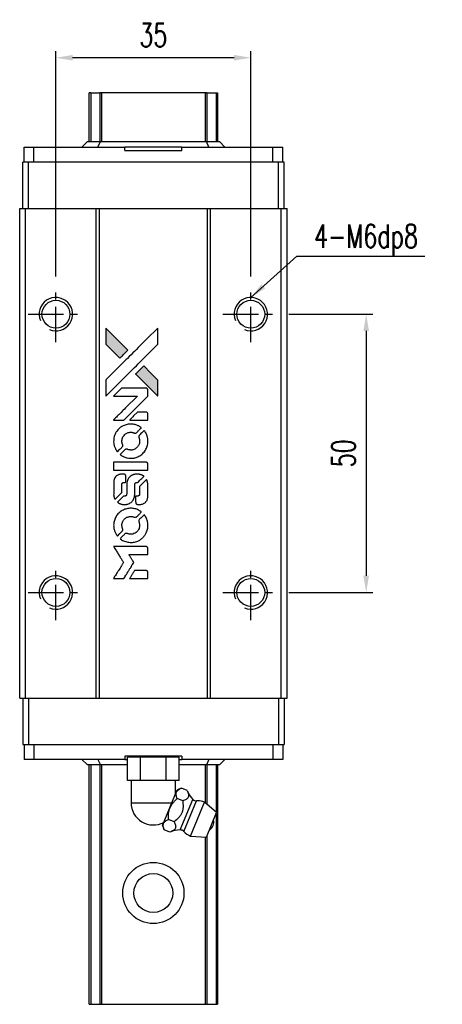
# Model space of a CAD drawing. Header units: millimetres. Extents: x 339 to 680, y 334 to 616.
# Tile 2 of 3: x 364 to 440, y 439 to 616. Entities that reach past the tile are written whole.
import ezdxf

# ---------------------------------------------------------------- set-up
doc = ezdxf.new("R2010")
doc.units = ezdxf.units.MM
doc.header["$PDSIZE"] = -1
doc.linetypes.add('CENTER', pattern=[10.16, 6.35, -1.27, 1.27, -1.27])
doc.layers.add('CL', color=1, linetype='CENTER')
doc.layers.add('DIM', color=4, linetype='Continuous')
doc.styles.add('DIM-7', font='SIMPLEX.shx', dxfattribs={"width": 0.7, "bigfont": 'chineset.shx'})
doc.dimstyles.new('CNS', dxfattribs={"dimtxt": 3.5, "dimasz": 2.5, "dimexe": 1, "dimexo": 1.5, "dimgap": 0.09, "dimtad": 0, "dimdsep": 46, "dimtxsty": 'DIM-7', "dimcen": 0.09, "dimclrd": 1, "dimclre": 1, "dimclrt": 4, "dimadec": 0, "dimazin": 0, "dimtfac": 1, "dimtix": 1, "dimtmove": 2, "dimatfit": 3, "dimfxl": 1, "dimtvp": 0.971429, "dimtolj": 1, "dimarcsym": 0})

# ---------------------------------------------------------------- blocks, each defined once
blk = doc.blocks.new('*D19')
at = {"layer": 'DEFPOINTS', "color": 0}
for p in [(370.41, 609.05), (370.41, 567.97), (405.41, 567.97)]:
    blk.add_point(p, dxfattribs=at)
at = {"layer": 'DIM', "color": 7, "lineweight": -2}
for p, q in [((370.41, 569.77), (370.41, 610.25)), ((402.41, 609.05), (373.41, 609.05)), ((405.41, 569.77), (405.41, 610.25))]:
    blk.add_line(p, q, dxfattribs=at)
at = {"layer": 'DIM', "color": 7}
for points in [[(373.41, 609.55), (373.41, 608.55), (370.41, 609.05)], [(402.41, 609.55), (402.41, 608.55), (405.41, 609.05)]]:
    blk.add_solid(points, dxfattribs=at)
at = {"layer": 'DIM', "color": 7, "insert": (387.91, 613.13), "char_height": 4.2, "attachment_point": 5, "style": 'DIM-7'}
blk.add_mtext('\\A1;35', dxfattribs=at)
blk = doc.blocks.new('*D76')
at = {"layer": 'DEFPOINTS', "color": 0}
for p in [(410.41, 562.97), (410.41, 512.97), (426.12, 512.97)]:
    blk.add_point(p, dxfattribs=at)
at = {"layer": 'DIM', "color": 7, "lineweight": -2}
for p, q in [((412.21, 562.97), (427.32, 562.97)), ((426.12, 559.97), (426.12, 515.97)), ((412.21, 512.97), (427.32, 512.97))]:
    blk.add_line(p, q, dxfattribs=at)
at = {"layer": 'DIM', "color": 7}
for points in [[(425.62, 559.97), (426.62, 559.97), (426.12, 562.97)], [(425.62, 515.97), (426.62, 515.97), (426.12, 512.97)]]:
    blk.add_solid(points, dxfattribs=at)
at = {"layer": 'DIM', "color": 7, "insert": (422.04, 537.97), "char_height": 4.2, "attachment_point": 5, "rotation": 90, "style": 'DIM-7'}
blk.add_mtext('\\A1;50', dxfattribs=at)
blk = doc.blocks.new('MOSIONX logo(完整正式版)')
h = blk.add_hatch(color=22)
h.dxf.hatch_style = 1
h.paths.add_polyline_path([(379.36, 560.49), (379.36, 559.03), (379.36, 557.58), (380.62, 556.32, 0.000288), (381.1, 555.84, 0.000479), (381.51, 555.44, 0.000013), (381.88, 555.07, 0.197177), (381.89, 555.07, 0.197497), (381.9, 555.07, 0.00004), (382.11, 555.28, 0.000834), (382.34, 555.51, 0.000506), (382.62, 555.79), (383.34, 556.51), (381.35, 558.5)])
h.paths.add_polyline_path([(386.17, 553.68), (385.45, 552.95, 0.000476), (385.17, 552.68, 0.000789), (384.94, 552.44, 0.000035), (384.73, 552.23, 0.19758), (384.72, 552.22, 0.198396), (384.73, 552.22, 0.000019), (385.01, 551.93, 0.000582), (385.33, 551.61, 0.000351), (385.71, 551.24, 0.000108), (387.31, 549.64, 0.000692), (388.12, 548.84, 0.000077), (388.68, 548.28, 0.197527), (388.7, 548.28, 0.410181), (388.71, 548.28, 0.000493), (388.71, 548.58, 0.002424), (388.71, 548.99, 0.000529), (388.71, 549.7), (388.71, 551.13), (387.44, 552.4)])
at = {"color": 22}
for points in [[(380.62, 556.32, 0.000288), (381.1, 555.84, 0.000479), (381.51, 555.44, 0.000013), (381.88, 555.07, 0.197177), (381.89, 555.07, 0.197497), (381.9, 555.07, 0.00004), (382.11, 555.28, 0.000836), (382.34, 555.51, 0.000505), (382.62, 555.79), (383.34, 556.51), (381.35, 558.5), (379.36, 560.49), (379.36, 559.03), (379.36, 557.58)], [(381.11, 549.99, -0.000056), (381.98, 550.86, -0.000021), (383.2, 552.08, -0.000021), (384.54, 553.41, -0.000025), (385.79, 554.65), (388.71, 557.57), (388.71, 559.02), (388.71, 560.47), (386.74, 558.52, 0.000274), (385.8, 557.58, 0.000123), (384.56, 556.34, 0.000121), (383.25, 555.04, 0.000165), (382.07, 553.86), (379.36, 551.15), (379.36, 549.7), (379.36, 548.24)], [(385.71, 551.24, 0.000108), (387.31, 549.64, 0.000692), (388.12, 548.84, 0.000077), (388.68, 548.28, 0.197527), (388.7, 548.28, 0.410182), (388.71, 548.28, 0.000493), (388.71, 548.58, 0.002424), (388.71, 548.99, 0.000529), (388.71, 549.7), (388.71, 551.13), (387.44, 552.4), (386.17, 553.68), (385.45, 552.95, 0.000476), (385.17, 552.68, 0.000789), (384.94, 552.44, 0.000035), (384.73, 552.23, 0.19758), (384.72, 552.22, 0.198396), (384.73, 552.22, 0.000019), (385.01, 551.93, 0.000582), (385.33, 551.61, 0.000351)], [(381.68, 543.94), (382.61, 543.94), (384.76, 546.1), (386.91, 548.25), (386.91, 548.85, 0.0008), (386.91, 549.24, 0.010795), (386.9, 549.38, 0.030495), (386.89, 549.46, 0.080372), (386.87, 549.51, 0.03816), (386.84, 549.56, 0.041799), (386.8, 549.61, 0.042486), (386.76, 549.64, 0.042078), (386.7, 549.67, 0.099276), (386.63, 549.69, 0.003302), (386.33, 549.69, 0.002586), (385.81, 549.7, 0.000204), (384.42, 549.69), (382.18, 549.69), (381.47, 548.97), (380.75, 548.25), (382.9, 548.25), (385.04, 548.24), (382.92, 546.13, 0.000253), (382.11, 545.32, 0.000412), (381.42, 544.63, 0.000041), (380.8, 544.01, 0.041338), (380.77, 543.98), (380.74, 543.94)], [(385.29, 543.94), (386.91, 543.94), (386.91, 544.55), (386.9, 545.15), (386.86, 545.22, 0.03146), (386.84, 545.25, 0.026444), (386.81, 545.28, 0.026444), (386.78, 545.31, 0.031457), (386.75, 545.34), (386.68, 545.38), (385.87, 545.38), (385.07, 545.39), (384.37, 544.68, 0.000745), (384.1, 544.4, 0.001228), (383.87, 544.17, 0.000087), (383.67, 543.96, 0.195134), (383.66, 543.95, 0.412117), (383.67, 543.95, 0.000048), (384.14, 543.94, 0.00109), (384.67, 543.94, 0.000653)], [(380.79, 539.82, 0.023681), (380.83, 539.57, 0.022402), (380.89, 539.31, 0.021929), (380.98, 539.06, 0.020503), (381.09, 538.81, 0.013745), (381.17, 538.67, 0.009767), (381.26, 538.51, 0.009658), (381.35, 538.37, 0.027804), (381.42, 538.28), (381.45, 538.24), (381.9, 538.69, 0.002053), (382.12, 538.91, 0.006738), (382.26, 539.06, 0.007826), (382.35, 539.16, 0.063909), (382.38, 539.21, 0.061532), (382.41, 539.29, 0.068674), (382.42, 539.37, 0.052072), (382.4, 539.47, 0.019648), (382.36, 539.61, -0.018366), (382.31, 539.77, -0.0288), (382.28, 539.91, -0.029061), (382.27, 540.05, -0.019155), (382.27, 540.22, -0.053809), (382.32, 540.58, -0.058833), (382.45, 540.91, -0.058566), (382.65, 541.2, -0.052525), (382.92, 541.45, -0.044733), (383.15, 541.59, -0.040573), (383.41, 541.69, -0.041123), (383.68, 541.75, -0.04951), (383.94, 541.76, -0.017369), (384.06, 541.75, -0.024255), (384.16, 541.73, -0.023787), (384.27, 541.7, -0.015798), (384.39, 541.66, 0.010631), (384.46, 541.63, 0.033653), (384.51, 541.61, 0.037806), (384.56, 541.6, 0.016307), (384.63, 541.6, 0.068179), (384.76, 541.62, 0.095747), (384.86, 541.67, 0.033418), (385, 541.8, 0.002133), (385.38, 542.19, 0.001452), (385.6, 542.41, 0.012393), (385.69, 542.51, 0.020479), (385.74, 542.57, 0.344362), (385.74, 542.59, 0.074287), (385.68, 542.64, 0.005454), (385.52, 542.74, 0.008391), (385.34, 542.85, 0.017097), (385.2, 542.93, 0.027375), (384.91, 543.05, 0.02835), (384.61, 543.14, 0.027723), (384.3, 543.2, 0.023913), (383.96, 543.22, 0.027047), (383.56, 543.21, 0.031685), (383.19, 543.16, 0.032425), (382.83, 543.06, 0.031013), (382.48, 542.91, 0.037914), (382.07, 542.67, 0.040153), (381.7, 542.36, 0.039834), (381.39, 542.01, 0.036173), (381.13, 541.59, 0.040752), (380.95, 541.19, 0.035885), (380.83, 540.74, 0.035491), (380.78, 540.28, 0.037615)], [(382.04, 537.67, 0.018008), (382.18, 537.58, 0.009842), (382.34, 537.49, 0.009807), (382.52, 537.4, 0.015716), (382.67, 537.32, 0.048467), (383.22, 537.15, 0.045841), (383.8, 537.08, 0.046006), (384.38, 537.12, 0.049638), (384.93, 537.27, 0.064819), (385.65, 537.65, 0.06695), (386.23, 538.19, 0.066691), (386.66, 538.88, 0.063505), (386.89, 539.66, 0.03135), (386.91, 539.86, 0.010439), (386.92, 540.15, 0.010391), (386.91, 540.45, 0.032408), (386.89, 540.64, 0.015696), (386.84, 540.88, 0.018095), (386.78, 541.09, 0.018551), (386.71, 541.3, 0.018352), (386.62, 541.5, 0.015568), (386.55, 541.64, 0.009832), (386.46, 541.79, 0.009795), (386.37, 541.93, 0.023727), (386.29, 542.03), (386.26, 542.07), (385.81, 541.63, 0.001528), (385.56, 541.38, 0.010022), (385.44, 541.25, 0.019586), (385.37, 541.17, 0.061865), (385.33, 541.1, 0.055054), (385.3, 541.01, 0.061607), (385.29, 540.91, 0.048725), (385.31, 540.8, 0.020221), (385.35, 540.66, -0.017722), (385.4, 540.5, -0.02685), (385.42, 540.36, -0.02759), (385.44, 540.22, -0.020233), (385.43, 540.07, -0.04793), (385.39, 539.77, -0.048386), (385.29, 539.49, -0.047866), (385.14, 539.23, -0.044964), (384.94, 539, -0.04333), (384.7, 538.81, -0.050921), (384.44, 538.67, -0.051473), (384.16, 538.59, -0.0459), (383.87, 538.56, -0.019014), (383.72, 538.57, -0.024114), (383.59, 538.58, -0.025081), (383.46, 538.61, -0.023892), (383.34, 538.65, 0.008624), (383.24, 538.69, 0.026486), (383.17, 538.71, 0.035074), (383.11, 538.72, 0.02756), (383.05, 538.72, 0.087163), (382.94, 538.7, 0.073291), (382.85, 538.65, 0.028074), (382.71, 538.53, 0.002594), (382.39, 538.21), (381.93, 537.75)], [(383.84, 534.93), (386.9, 534.94), (386.9, 535.54), (386.9, 536.14), (386.87, 536.21, 0.071429), (386.83, 536.27, 0.054799), (386.77, 536.32, 0.053585), (386.69, 536.36, 0.060698), (386.62, 536.38, 0.033975), (386.49, 536.39, 0.000112), (384.93, 536.39, 0.000726), (383.41, 536.39, 0.001084), (382.07, 536.38), (380.77, 536.37), (380.77, 535.65), (380.77, 534.93)], [(380.78, 530.44, 0.018538), (380.8, 530.35, 0.010695), (380.82, 530.24, 0.01068), (380.84, 530.13, 0.017678), (380.87, 530.04, 0.013849), (380.91, 529.94, 0.011814), (380.95, 529.83, 0.004513), (381, 529.73, 0.290035), (381.01, 529.72, 0.196418), (381.02, 529.72, 0.000124), (381.2, 529.9, 0.001477), (381.4, 530.1, 0.000898), (381.64, 530.33), (382.25, 530.94), (382.25, 531.71, -0.001471), (382.26, 532.29, -0.028714), (382.27, 532.47, -0.097073), (382.3, 532.57, -0.084199), (382.37, 532.65, -0.042698), (382.43, 532.69, -0.053912), (382.48, 532.72, -0.051004), (382.55, 532.73, -0.032967), (382.62, 532.74, 0.00807), (382.66, 532.74, 0.003023), (382.72, 532.74, 0.002994), (382.78, 532.75, 0.003629), (382.83, 532.75), (382.96, 532.76), (382.96, 533.34, 0.001618), (382.96, 533.62, 0.005206), (382.96, 533.81, 0.00535), (382.95, 533.94, 0.060675), (382.95, 533.99, 0.048484), (382.93, 534.02, 0.02389), (382.92, 534.05, 0.022812), (382.89, 534.08, 0.02462), (382.86, 534.12, 0.061781), (382.79, 534.17, 0.080179), (382.71, 534.21, 0.048561), (382.6, 534.22, 0.010021), (382.39, 534.23, 0.016602), (382.12, 534.22, 0.031409), (381.9, 534.19, 0.036474), (381.71, 534.14, 0.03439), (381.53, 534.06, 0.065928), (381.24, 533.86, 0.069066), (381.01, 533.59, 0.065697), (380.86, 533.26, 0.051559), (380.79, 532.87, 0.020904), (380.78, 532.67, 0.000451), (380.78, 531.65, 0.000419), (380.78, 530.64, 0.022759)], [(381.58, 529.1, 0.023289), (381.72, 529.01, 0.026845), (381.87, 528.93, 0.026047), (382.03, 528.87, 0.019751), (382.21, 528.82, 0.013249), (382.31, 528.8, 0.025169), (382.39, 528.79, 0.016532), (382.5, 528.79, 0.002937), (382.69, 528.78, 0.003317), (382.86, 528.79, 0.011808), (382.97, 528.79, 0.01777), (383.06, 528.8, 0.021476), (383.14, 528.81, 0.04325), (383.46, 528.91, 0.045753), (383.76, 529.07, 0.04649), (384.02, 529.27, 0.047672), (384.23, 529.52, 0.025315), (384.3, 529.62, 0.015208), (384.37, 529.75, 0.01512), (384.43, 529.89, 0.022488), (384.48, 530.02, 0.027857), (384.53, 530.21, 0.034138), (384.55, 530.4, 0.014286), (384.56, 530.68, 0.00124), (384.57, 531.4, -0.00103), (384.57, 531.84, -0.002552), (384.57, 532.16, -0.001594), (384.57, 532.41, -0.047676), (384.58, 532.47, -0.085307), (384.62, 532.57, -0.097789), (384.7, 532.65, -0.085947), (384.81, 532.71, -0.051339), (384.95, 532.73, 0.014634), (385, 532.74, 0.015028), (385.05, 532.75, 0.014927), (385.09, 532.76, 0.059415), (385.11, 532.77, 0.070595), (385.16, 532.81, 0.00028), (385.68, 533.31, 0.000111), (386.2, 533.83, 0.200239), (386.21, 533.86, 0.268906), (386.2, 533.87, 0.001866), (386.08, 533.94, 0.007532), (385.95, 534.01, 0.017818), (385.86, 534.05, 0.013256), (385.76, 534.09, 0.011636), (385.65, 534.13, 0.011528), (385.53, 534.17, 0.012303), (385.42, 534.19, 0.0423), (385.25, 534.22, 0.013657), (384.99, 534.22, 0.013857), (384.73, 534.21, 0.037428), (384.54, 534.19, 0.014927), (384.42, 534.16, 0.0122), (384.29, 534.12, 0.012518), (384.17, 534.07, 0.023062), (384.07, 534.03, 0.065961), (383.73, 533.8, 0.06055), (383.44, 533.48, 0.059676), (383.24, 533.09, 0.060497), (383.14, 532.67, 0.025683), (383.13, 532.58, 0.001528), (383.12, 532.31, 0.002124), (383.12, 531.96, 0.001173), (383.12, 531.54, -0.000809), (383.12, 530.81, -0.017164), (383.11, 530.59, -0.063931), (383.09, 530.47, -0.108429), (383.04, 530.39, -0.052941), (382.98, 530.34, -0.063675), (382.92, 530.31, -0.050562), (382.84, 530.29, -0.020337), (382.73, 530.28, 0.009897), (382.67, 530.27, 0.016482), (382.61, 530.27, 0.019019), (382.57, 530.26, 0.06043), (382.54, 530.25, 0.076267), (382.48, 530.2, 0.00054), (382, 529.72, 0.000307), (381.51, 529.23, 0.142594), (381.49, 529.19, 0.232419), (381.5, 529.17, 0.022995), (381.52, 529.15, 0.024627), (381.54, 529.13, 0.015407)], [(384.75, 529.02, 0.065483), (384.79, 528.95, 0.053271), (384.84, 528.89, 0.052018), (384.91, 528.83, 0.0556), (384.98, 528.8, 0.036839), (385.03, 528.78, 0.026922), (385.09, 528.78, 0.016905), (385.17, 528.77, 0.004317), (385.3, 528.77, 0.016369), (385.56, 528.78, 0.029936), (385.77, 528.81, 0.03418), (385.96, 528.86, 0.031327), (386.15, 528.93, 0.046935), (386.38, 529.07, 0.054053), (386.56, 529.25, 0.053701), (386.71, 529.45, 0.045364), (386.82, 529.7, 0.032479), (386.87, 529.92, 0.03386), (386.9, 530.14, 0.013578), (386.91, 530.49, 0.001155), (386.91, 531.39, 0.000413), (386.9, 532.16, 0.005008), (386.9, 532.45, 0.013199), (386.89, 532.62, 0.033956), (386.87, 532.74, 0.013909), (386.84, 532.87, 0.010864), (386.8, 533, 0.010938), (386.76, 533.12, 0.028702), (386.72, 533.2), (386.69, 533.27), (386.06, 532.65), (385.44, 532.03), (385.44, 531.31, -0.001504), (385.44, 531, -0.00328), (385.43, 530.76, -0.001901), (385.43, 530.58, -0.061333), (385.42, 530.53, -0.063621), (385.4, 530.47, -0.048633), (385.35, 530.41, -0.046769), (385.3, 530.36, -0.047961), (385.23, 530.32, -0.02678), (385.18, 530.29, -0.050957), (385.13, 530.28, -0.029398), (385.07, 530.27, -0.00401), (384.94, 530.27), (384.72, 530.26), (384.72, 529.68, 0.001061), (384.72, 529.33, 0.009147), (384.73, 529.18, 0.020721), (384.74, 529.09, 0.051619)], [(380.79, 524.71, 0.024131), (380.83, 524.44, 0.022344), (380.9, 524.18, 0.021883), (380.99, 523.92, 0.020884), (381.1, 523.66, 0.010669), (381.18, 523.51, 0.010389), (381.27, 523.37, 0.010913), (381.35, 523.24, 0.022227), (381.42, 523.14), (381.45, 523.11), (381.9, 523.57, 0.002452), (382.08, 523.75, 0.003628), (382.23, 523.91, 0.001662), (382.36, 524.05, 0.070159), (382.39, 524.09, 0.047671), (382.4, 524.11, 0.018624), (382.41, 524.15, 0.017921), (382.41, 524.19, 0.018804), (382.42, 524.24, 0.018255), (382.42, 524.29, 0.041312), (382.41, 524.34, 0.037164), (382.4, 524.38, 0.012342), (382.38, 524.45, -0.015101), (382.32, 524.6, -0.035998), (382.29, 524.72, -0.033244), (382.28, 524.85, -0.011249), (382.27, 525.04, -0.004059), (382.27, 525.19, -0.019693), (382.28, 525.28, -0.027943), (382.29, 525.35, -0.014411), (382.31, 525.43, -0.033089), (382.38, 525.64, -0.033887), (382.48, 525.84, -0.034021), (382.6, 526.02, -0.033942), (382.75, 526.18, -0.02816), (382.91, 526.32, -0.035032), (383.08, 526.43, -0.035269), (383.27, 526.52, -0.029196), (383.48, 526.59, -0.037862), (383.71, 526.63, -0.043657), (383.94, 526.64, -0.043064), (384.17, 526.6, -0.035184), (384.41, 526.52, 0.033699), (384.52, 526.49, 0.052815), (384.62, 526.47, 0.059167), (384.72, 526.48, 0.058972), (384.81, 526.51, 0.059208), (384.87, 526.55, 0.021125), (384.96, 526.63, 0.008691), (385.11, 526.77, 0.000851), (385.45, 527.11, 0.001873), (385.62, 527.29, 0.013884), (385.7, 527.38, 0.022355), (385.74, 527.43, 0.341453), (385.74, 527.45, 0.073011), (385.69, 527.5, 0.004587), (385.53, 527.6, 0.00748), (385.36, 527.71, 0.016837), (385.23, 527.78, 0.028606), (384.91, 527.92, 0.031352), (384.58, 528.02, 0.031004), (384.25, 528.08, 0.0268), (383.89, 528.1, 0.026698), (383.51, 528.08, 0.03002), (383.14, 528.01, 0.030357), (382.8, 527.91, 0.028554), (382.46, 527.77, 0.062944), (381.82, 527.34, 0.062206), (381.31, 526.78, 0.062448), (380.96, 526.11, 0.064355), (380.79, 525.37, 0.017377), (380.78, 525.23, 0.008369), (380.78, 525.04, 0.008367), (380.78, 524.85, 0.01757)], [(382.04, 522.55, 0.064158), (382.75, 522.17, 0.06356), (383.53, 521.98, 0.064004), (384.34, 521.99, 0.066747), (385.1, 522.21, 0.04321), (385.57, 522.47, 0.044737), (385.99, 522.81, 0.044901), (386.34, 523.21, 0.044184), (386.62, 523.67, 0.026293), (386.77, 524.02, 0.033344), (386.86, 524.36, 0.033227), (386.91, 524.71, 0.025815), (386.92, 525.09, 0.023119), (386.9, 525.46, 0.031044), (386.84, 525.79, 0.031337), (386.74, 526.1, 0.024258), (386.59, 526.43, 0.015622), (386.53, 526.55, 0.008495), (386.45, 526.69, 0.008415), (386.36, 526.82, 0.020814), (386.29, 526.91), (386.26, 526.95), (385.81, 526.51, 0.002843), (385.48, 526.18, 0.033917), (385.36, 526.04, 0.087906), (385.31, 525.94, 0.073302), (385.3, 525.82, 0.022047), (385.3, 525.76, 0.026465), (385.31, 525.71, 0.022233), (385.32, 525.65, 0.009985), (385.34, 525.57, -0.039011), (385.42, 525.28, -0.044398), (385.44, 525, -0.045096), (385.41, 524.73, -0.04265), (385.33, 524.46, -0.071154), (385.12, 524.07, -0.068827), (384.81, 523.76, -0.068713), (384.43, 523.54, -0.070507), (384, 523.44, -0.028605), (383.82, 523.43, -0.031418), (383.64, 523.45, -0.031044), (383.46, 523.49, -0.02668), (383.29, 523.55, 0.038913), (383.18, 523.58, 0.043732), (383.07, 523.59, 0.047754), (382.98, 523.59, 0.075756), (382.9, 523.56, 0.07294), (382.86, 523.54, 0.003456), (382.74, 523.42, 0.005023), (382.58, 523.28, 0.002422), (382.39, 523.09, 0.000819), (382.21, 522.91, 0.001349), (382.07, 522.76, 0.0001), (381.94, 522.63, 0.205335), (381.93, 522.63, 0.219821), (381.94, 522.62, 0.002494), (381.96, 522.6, 0.007089), (382, 522.57, 0.004494)], [(381.69, 515.47), (382.62, 515.47), (382.77, 515.73, -0.000297), (382.87, 515.88, -0.000037), (383.07, 516.22, -0.000043), (383.32, 516.62, -0.000036), (383.58, 517.05, 0.000044), (383.84, 517.47, 0.000063), (384.07, 517.85, 0.000035), (384.26, 518.16, 0.0009), (384.32, 518.25), (384.39, 518.37), (384.29, 518.54, 0.001175), (384.23, 518.63, 0.000208), (384.12, 518.81, 0.000225), (384, 519.01, 0.000203), (383.86, 519.22, -0.000711), (383.74, 519.43, -0.001119), (383.63, 519.6, -0.000263), (383.54, 519.75, -0.04589), (383.53, 519.77, -0.519312), (383.54, 519.79, -0.001914), (383.79, 519.79, -0.003124), (384.2, 519.79, -0.000285), (385.22, 519.79), (386.91, 519.79), (386.91, 520.39, 0.001727), (386.91, 520.81, 0.025279), (386.9, 520.96, 0.073886), (386.88, 521.05, 0.07426), (386.83, 521.12, 0.03264), (386.81, 521.14, 0.01784), (386.79, 521.16, 0.017712), (386.76, 521.18, 0.026854), (386.73, 521.2), (386.68, 521.23), (383.72, 521.23), (380.76, 521.24), (380.78, 521.21, -0.004595), (380.79, 521.18, -0.00016), (380.85, 521.09, -0.000298), (380.91, 520.99, -0.000208), (380.99, 520.87, 0.000986), (381.21, 520.51, 0.00025), (381.57, 519.94, 0.000268), (381.95, 519.33, 0.000436), (382.27, 518.82, -0.002932), (382.38, 518.65, -0.004718), (382.47, 518.5, -0.001113), (382.54, 518.37, -0.227179), (382.54, 518.36, -0.045982), (382.54, 518.34, -0.000145), (382.43, 518.17, -0.000825), (382.31, 517.97, -0.000517), (382.17, 517.75, 0.000056), (381.68, 516.96, 0.000289), (381.41, 516.53, 0.000481), (381.21, 516.21, 0.000418), (381.01, 515.87), (380.76, 515.47)], [(385.28, 515.47), (386.91, 515.47), (386.91, 516.07, 0.000842), (386.91, 516.45, 0.010591), (386.91, 516.59, 0.028995), (386.9, 516.67, 0.069543), (386.88, 516.72, 0.051063), (386.85, 516.78, 0.039932), (386.81, 516.83, 0.039414), (386.75, 516.87, 0.045845), (386.7, 516.9, 0.094811), (386.64, 516.92, 0.007124), (386.48, 516.92, 0.004713), (386.21, 516.92, 0.000534), (385.59, 516.92), (384.53, 516.92), (384.44, 516.77, 0.000828), (384.17, 516.34, 0.000879), (383.91, 515.91, 0.000048), (383.65, 515.49, 0.137596), (383.65, 515.48, 0.413028), (383.65, 515.48, 0.000016), (384.13, 515.48, 0.000623), (384.66, 515.47, 0.000374)]]:
    blk.add_lwpolyline(points, format="xyb", close=True, dxfattribs=at)

msp = doc.modelspace()

# ---------------------------------------------------------------- linework, layer by layer
at = {"color": 7, "linetype": 'Continuous', "lineweight": 25}
for p, q in [((376.407, 593.971), (376.407, 602.733)), ((376.65, 602.733), (376.65, 593.971)), ((378.584, 602.733), (378.287, 602.733)), ((378.287, 602.733), (378.287, 593.971)), ((397.23, 602.733), (378.584, 602.733)), ((378.584, 602.733), (378.584, 593.971)), ((397.527, 602.733), (397.23, 602.733)), ((397.23, 602.733), (397.23, 593.971)), ((397.527, 602.733), (397.527, 593.971)), ((399.164, 602.733), (399.164, 593.971)), ((399.407, 602.733), (399.407, 593.971)), ((364.681, 590.271), (364.681, 592.971)), ((364.681, 592.971), (366.463, 592.971)), ((366.463, 590.271), (366.463, 592.971)), ((366.463, 592.971), (382.785, 592.971)), ((375.056, 592.971), (376.056, 593.971)), ((376.056, 593.971), (378.391, 593.971)), ((377.956, 592.971), (378.391, 593.971)), ((378.391, 593.971), (397.421, 593.971)), ((382.785, 592.371), (382.785, 592.971)), ((393.027, 592.971), (382.785, 592.971)), ((393.027, 592.371), (393.027, 592.971)), ((393.027, 592.971), (409.348, 592.971)), ((397.856, 592.971), (397.421, 593.971)), ((397.421, 593.971), (399.756, 593.971)), ((400.756, 592.971), (399.756, 593.971)), ((409.348, 590.271), (409.348, 592.971)), ((409.348, 592.971), (411.131, 592.971)), ((411.131, 590.271), (411.131, 592.971)), ((382.785, 592.371), (393.027, 592.371)), ((364.467, 581.971), (364.467, 590.271)), ((365.467, 590.271), (364.467, 590.271)), ((365.467, 581.971), (365.467, 590.271)), ((410.367, 590.271), (365.467, 590.271)), ((410.367, 581.971), (410.367, 590.271)), ((411.367, 590.271), (410.367, 590.271)), ((411.367, 581.971), (411.367, 590.271)), ((363.907, 493.971), (363.907, 581.971)), ((363.907, 581.971), (364.957, 581.971)), ((364.957, 493.971), (364.957, 581.971)), ((364.957, 581.971), (377.657, 581.971)), ((377.657, 493.971), (377.657, 581.971)), ((377.657, 581.971), (378.207, 581.971)), ((378.207, 493.971), (378.207, 581.971)), ((378.207, 581.971), (397.607, 581.971)), ((397.607, 493.971), (397.607, 581.971)), ((397.607, 581.971), (398.157, 581.971)), ((398.157, 493.971), (398.157, 581.971)), ((398.157, 581.971), (410.857, 581.971)), ((410.857, 493.971), (410.857, 581.971)), ((410.857, 581.971), (411.907, 581.971)), ((411.907, 493.971), (411.907, 581.971)), ((411.907, 493.971), (411.907, 581.971)), ((411.907, 581.971), (411.907, 581.971)), ((363.907, 493.971), (364.957, 493.971)), ((364.467, 493.971), (364.467, 485.671)), ((364.957, 493.971), (377.657, 493.971)), ((365.467, 493.971), (365.467, 485.671)), ((377.657, 493.971), (378.207, 493.971)), ((378.207, 493.971), (397.607, 493.971)), ((397.607, 493.971), (398.157, 493.971)), ((398.157, 493.971), (410.857, 493.971)), ((410.367, 493.971), (410.367, 485.671)), ((410.857, 493.971), (411.907, 493.971)), ((411.367, 493.971), (411.367, 485.671)), ((411.907, 493.971), (411.907, 493.971)), ((364.467, 485.671), (365.467, 485.671)), ((364.681, 485.671), (364.681, 482.971)), ((365.467, 485.671), (410.367, 485.671)), ((366.463, 485.671), (366.463, 482.971)), ((409.348, 485.671), (409.348, 482.971)), ((410.367, 485.671), (411.367, 485.671)), ((411.131, 485.671), (411.131, 482.971)), ((382.785, 483.571), (382.785, 482.971)), ((393.027, 483.571), (382.785, 483.571)), ((383.287, 479.191), (383.287, 483.391)), ((385.596, 483.391), (383.287, 483.391)), ((384.906, 483.571), (384.906, 483.391)), ((385.596, 479.191), (385.596, 483.391)), ((390.215, 483.391), (385.596, 483.391)), ((390.215, 479.191), (390.215, 483.391)), ((392.525, 483.391), (390.215, 483.391)), ((390.906, 483.391), (390.906, 483.571)), ((392.525, 479.191), (392.525, 483.391)), ((393.027, 483.571), (393.027, 482.971)), ((366.463, 482.971), (364.681, 482.971)), ((382.785, 482.971), (366.463, 482.971)), ((375.056, 482.971), (376.056, 481.971)), ((378.391, 481.971), (376.056, 481.971)), ((376.407, 438.971), (376.407, 481.971)), ((376.65, 481.971), (376.65, 438.971)), ((377.956, 482.971), (378.391, 481.971)), ((378.287, 481.971), (378.287, 438.971)), ((383.287, 481.971), (378.391, 481.971)), ((378.584, 481.971), (378.584, 438.971)), ((382.785, 482.971), (383.287, 482.971)), ((392.525, 482.971), (393.027, 482.971)), ((397.421, 481.971), (392.525, 481.971)), ((409.348, 482.971), (393.027, 482.971)), ((397.23, 481.971), (397.23, 475.173)), ((397.856, 482.971), (397.421, 481.971)), ((399.756, 481.971), (397.421, 481.971)), ((397.527, 481.971), (397.527, 474.915)), ((399.164, 481.971), (399.164, 473.496)), ((399.407, 481.971), (399.407, 438.971)), ((400.756, 482.971), (399.756, 481.971)), ((411.131, 482.971), (409.348, 482.971)), ((384.442, 479.191), (383.287, 479.191)), ((383.906, 479.191), (383.906, 475.191)), ((385.596, 479.191), (384.442, 479.191)), ((387.906, 479.191), (385.596, 479.191)), ((390.215, 479.191), (387.906, 479.191)), ((391.37, 479.191), (390.215, 479.191)), ((392.525, 479.191), (391.37, 479.191)), ((391.906, 476.81), (391.906, 479.191)), ((392.955, 477.799), (392.183, 477.479)), ((393.961, 477.382), (392.955, 477.799)), ((389.542, 471.104), (392.183, 477.479)), ((393.188, 475.515), (392.182, 475.932)), ((383.906, 475.191), (391.235, 475.191)), ((392.75, 470.303), (395.018, 475.776)), ((393.383, 470.035), (395.655, 475.519)), ((394.589, 469.176), (397.114, 475.273)), ((399.264, 473.409), (397.114, 475.273)), ((397.427, 468.974), (399.264, 473.409)), ((399.164, 473.166), (399.164, 438.971)), ((389.542, 471.104), (389.862, 470.331)), ((391.641, 471.781), (390.636, 472.198)), ((390.868, 469.914), (389.862, 470.331)), ((394.589, 469.176), (397.427, 468.974)), ((397.23, 468.988), (397.23, 438.971)), ((397.527, 469.215), (397.527, 438.971)), ((378.287, 438.971), (378.584, 438.971)), ((378.584, 438.971), (397.23, 438.971)), ((397.23, 438.971), (397.527, 438.971))]:
    msp.add_line(p, q, dxfattribs=at)
for centre, radius in [((370.407, 562.971), 2.5), ((405.407, 562.971), 2.5), ((370.407, 512.971), 2.5), ((405.407, 512.971), 2.5), ((387.907, 458.971), 5.5), ((387.907, 458.971), 3.5)]:
    msp.add_circle(centre, radius, dxfattribs=at)
for centre in [(370.407, 562.971), (405.407, 562.971), (370.407, 512.971), (405.407, 512.971)]:
    msp.add_arc(centre, 3, 247.5, 202.5)
for centre, radius, start, end in [((399.437, 479.835), 6, 204.14016, 222.56053), ((387.906, 475.191), 4, 180, 297.76498), ((395.607, 476.317), 0.8, 222.56053, 273.41865), ((395.851, 472.225), 3.3, 90, 93.41865), ((395.851, 472.225), 3.3, 67.5, 90), ((396.945, 471.772), 1.817, 304.10151, 10.89849), ((393.006, 464.308), 6, 92.43947, 110.85002), ((392.784, 469.504), 0.8, 41.58135, 92.43947), ((395.851, 472.225), 3.3, 221.58135, 247.5)]:
    msp.add_arc(centre, radius, start, end, dxfattribs=at)
for points, knots in [([(376.65, 602.733), (376.583, 602.733), (376.523, 602.733), (376.434, 602.733), (376.409, 602.733), (376.407, 602.733)], [0, 0, 0, 0, 0.5, 0.5, 1, 1, 1, 1]), ([(376.65, 602.733), (376.905, 602.733), (377.145, 602.733), (377.555, 602.733), (377.725, 602.733), (377.992, 602.733), (378.088, 602.733), (378.225, 602.733), (378.265, 602.733), (378.287, 602.733)], [0, 0, 0, 0, 0.25, 0.25, 0.5, 0.5, 0.75, 0.75, 1, 1, 1, 1]), ([(397.527, 602.733), (397.549, 602.733), (397.589, 602.733), (397.726, 602.733), (397.823, 602.733), (398.089, 602.733), (398.26, 602.733), (398.67, 602.733), (398.909, 602.733), (399.164, 602.733)], [0, 0, 0, 0, 0.25, 0.25, 0.5, 0.5, 0.75, 0.75, 1, 1, 1, 1]), ([(399.164, 602.733), (399.225, 602.733), (399.29, 602.733), (399.381, 602.733), (399.405, 602.733), (399.407, 602.733)], [0, 0, 0, 0, 0.5, 0.5, 1, 1, 1, 1]), ([(392.182, 475.932), (392.097, 476.138), (392.034, 476.339), (391.998, 476.625), (391.995, 476.719), (392.013, 476.899), (392.034, 476.987), (392.134, 477.232), (392.25, 477.372), (392.56, 477.614), (392.748, 477.713), (392.955, 477.799)], [0, 0, 0, 0, 0.25, 0.25, 0.375, 0.375, 0.5, 0.5, 0.75, 0.75, 1, 1, 1, 1]), ([(390.636, 472.198), (390.611, 472.549), (390.61, 472.902), (390.691, 473.605), (390.773, 473.945), (390.976, 474.435), (391.057, 474.594), (391.237, 474.895), (391.338, 475.039), (391.557, 475.314), (391.675, 475.447), (391.922, 475.698), (392.05, 475.817), (392.182, 475.932)], [0, 0, 0, 0, 0.25, 0.25, 0.5, 0.5, 0.625, 0.625, 0.75, 0.75, 0.875, 0.875, 1, 1, 1, 1]), ([(393.961, 477.382), (394.055, 477.172), (394.143, 476.962), (394.22, 476.658), (394.235, 476.558), (394.236, 476.369), (394.221, 476.28), (394.152, 476.114), (394.099, 476.038), (393.965, 475.905), (393.884, 475.846), (393.614, 475.684), (393.404, 475.598), (393.188, 475.515)], [0, 0, 0, 0, 0.25, 0.25, 0.375, 0.375, 0.5, 0.5, 0.625, 0.625, 0.75, 0.75, 1, 1, 1, 1]), ([(393.188, 475.515), (393.221, 475.158), (393.248, 474.799), (393.228, 474.263), (393.211, 474.085), (393.144, 473.731), (393.094, 473.559), (392.957, 473.23), (392.87, 473.071), (392.668, 472.775), (392.554, 472.637), (392.191, 472.246), (391.918, 472.011), (391.641, 471.781)], [0, 0, 0, 0, 0.25, 0.25, 0.375, 0.375, 0.5, 0.5, 0.625, 0.625, 0.75, 0.75, 1, 1, 1, 1]), ([(389.862, 470.331), (389.777, 470.537), (389.715, 470.738), (389.678, 471.025), (389.675, 471.118), (389.693, 471.299), (389.714, 471.387), (389.814, 471.632), (389.93, 471.771), (390.24, 472.013), (390.428, 472.112), (390.636, 472.198)], [0, 0, 0, 0, 0.25, 0.25, 0.375, 0.375, 0.5, 0.5, 0.75, 0.75, 1, 1, 1, 1]), ([(391.641, 471.781), (391.735, 471.571), (391.823, 471.362), (391.9, 471.058), (391.916, 470.957), (391.916, 470.768), (391.901, 470.679), (391.832, 470.513), (391.779, 470.438), (391.646, 470.304), (391.565, 470.245), (391.294, 470.083), (391.084, 469.997), (390.868, 469.914)], [0, 0, 0, 0, 0.25, 0.25, 0.375, 0.375, 0.5, 0.5, 0.625, 0.625, 0.75, 0.75, 1, 1, 1, 1]), ([(376.407, 438.971), (376.409, 438.971), (376.433, 438.971), (376.525, 438.971), (376.589, 438.971), (376.65, 438.971)], [0, 0, 0, 0, 0.5, 0.5, 1, 1, 1, 1]), ([(376.65, 438.971), (376.905, 438.971), (377.145, 438.971), (377.555, 438.971), (377.725, 438.971), (377.992, 438.971), (378.088, 438.971), (378.225, 438.971), (378.265, 438.971), (378.287, 438.971)], [0, 0, 0, 0, 0.25, 0.25, 0.5, 0.5, 0.75, 0.75, 1, 1, 1, 1]), ([(397.527, 438.971), (397.549, 438.971), (397.589, 438.971), (397.726, 438.971), (397.823, 438.971), (398.089, 438.971), (398.26, 438.971), (398.67, 438.971), (398.909, 438.971), (399.164, 438.971)], [0, 0, 0, 0, 0.25, 0.25, 0.5, 0.5, 0.75, 0.75, 1, 1, 1, 1]), ([(399.164, 438.971), (399.225, 438.971), (399.29, 438.971), (399.381, 438.971), (399.405, 438.971), (399.407, 438.971)], [0, 0, 0, 0, 0.5, 0.5, 1, 1, 1, 1])]:
    msp.add_open_spline(points, degree=3, knots=knots, dxfattribs=at)
at = {"layer": 'CL', "color": 0}
for p, q in [((370.407, 557.971), (370.407, 567.971)), ((405.407, 557.971), (405.407, 567.971)), ((365.407, 562.971), (375.407, 562.971)), ((400.407, 562.971), (410.407, 562.971)), ((370.407, 507.971), (370.407, 517.971)), ((405.407, 507.971), (405.407, 517.971)), ((365.407, 512.971), (375.407, 512.971)), ((400.407, 512.971), (410.407, 512.971))]:
    msp.add_line(p, q, dxfattribs=at)

# ---------------------------------------------------------------- block references
at = {"layer": 'DIM', "color": 1}
msp.add_blockref('MOSIONX logo(完整正式版)', (0, 0), dxfattribs=at)

# ---------------------------------------------------------------- texts
at = {"layer": 'DIM', "color": 0, "insert": (416.766, 573.51), "char_height": 4.2, "attachment_point": 7, "style": 'DIM-7'}
msp.add_mtext('\\A1;4-M6dp8', dxfattribs=at)

# ---------------------------------------------------------------- dimensions: what is measured, and where the dimension line sits
at = {"layer": 'DIM', "color": 0}
dim = msp.add_linear_dim(base=(370.407, 609.051), p1=(405.407, 567.971), p2=(370.407, 567.971), dimstyle='CNS', override={"dimscale": 1.2, "dimclrd": 7, "dimclre": 7, "dimclrt": 7}, dxfattribs=at)
dim.commit()
dim.dimension.update_dxf_attribs({"geometry": '*D19', "text_midpoint": (387.907, 613.131)})
dim = msp.add_linear_dim(base=(426.123, 512.971), p1=(410.407, 562.971), p2=(410.407, 512.971), angle=90, dimstyle='CNS', override={"dimscale": 1.2, "dimclrd": 7, "dimclre": 7, "dimclrt": 7}, dxfattribs=at)
dim.commit()
dim.dimension.update_dxf_attribs({"geometry": '*D76', "text_midpoint": (422.043, 537.971)})

# ---------------------------------------------------------------- leaders
at = {"layer": 'DIM', "color": 0, "annotation_type": 0, "has_hookline": 1, "hookline_direction": 0, "text_width": 19.88}
msp.add_leader([(405.407, 565.971), (413.658, 573.402), (416.658, 573.402)], dimstyle='CNS', override={"dimscale": 1.2, "dimgap": 0.09, "dimtad": 1, "dimclrd": 7, "dimclre": 4}, dxfattribs=at)

doc.saveas('drawing.dxf')
